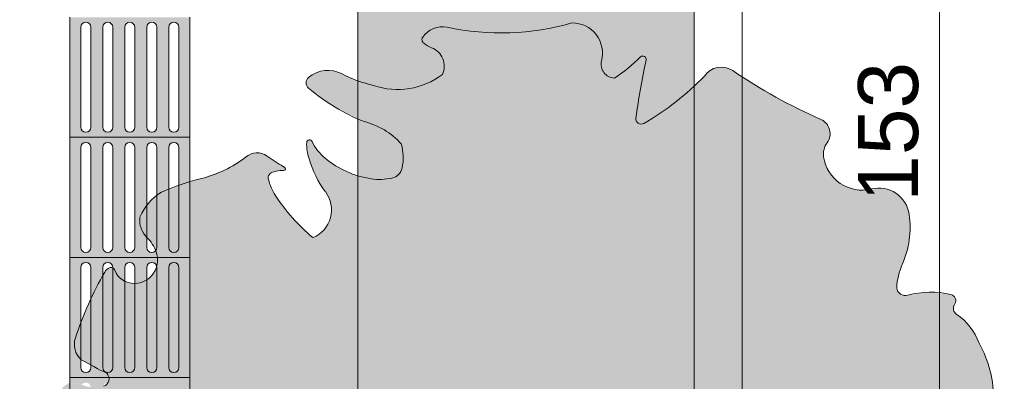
# Model space of a CAD drawing. Header units: metres. Extents: x -14.5 to 19.7, y -19.1 to 4.
# Tile 35 of 218: x 11.62 to 13.67, y -15.098 to -14.345. Entities that reach past the tile are written whole.
import ezdxf

# ---------------------------------------------------------------- set-up
doc = ezdxf.new("R2010")
doc.units = ezdxf.units.M
for name, color, linetype, lineweight in [('A-ANNO-DIMS', 7, 'Continuous', 9), ('A-ANNO-DIMS-50', 7, 'Continuous', 9), ('A-DETL-GENF', 7, 'Continuous', 5)]:
    doc.layers.add(name, color=color, linetype=linetype, lineweight=lineweight)
doc.layers.add('A-DETL', color=7, linetype='Continuous', lineweight=5, true_color=0x00a600)
doc.styles.add('Arial_5', font='arial.ttf', dxfattribs={"height": 0.125})
doc.dimstyles.new('Com_linha__ref__contínua__-_Cor_Vermelha_Arial_2_5mm', dxfattribs={"dimscale": 0.3048, "dimtxt": 0.127532, "dimasz": 0.328084, "dimexe": 0.246063, "dimexo": 0.246063, "dimgap": 0.024606, "dimtad": 1, "dimdec": 1, "dimlfac": 100, "dimrnd": 0.1, "dimdsep": 46, "dimtxsty": 'Arial_5', "dimblk1": 'OBLIQUE', "dimblk2": 'OBLIQUE', "dimsah": 1, "dimcen": 0.09, "dimdle": 0.246063, "dimazin": 0, "dimtfac": 1, "dimtdec": 4, "dimtix": 1, "dimtmove": 0, "dimatfit": 3, "dimfxl": 1, "dimtvp": 1, "dimtolj": 1, "dimtzin": 0, "dimarcsym": 2})

# ---------------------------------------------------------------- blocks, each defined once
blk = doc.blocks.new('DIMBLOCK72-DET_CALÇADA')
at = {"layer": 'A-ANNO-DIMS-50', "color": 242, "true_color": 0xbd2b2e}
for p, q in [((13.5357, -13.815), (13.4857, -13.765)), ((13.5357, -13.815), (11.1993, -13.815)), ((13.5357, -15.345), (13.5357, -13.815)), ((13.5357, -13.815), (13.5857, -13.865)), ((13.5357, -13.815), (13.6107, -13.815)), ((13.5357, -15.345), (13.4857, -15.295)), ((13.5357, -15.345), (12.6947, -15.345)), ((13.5357, -15.345), (13.5857, -15.395)), ((13.5357, -15.345), (13.6107, -15.345))]:
    blk.add_line(p, q, dxfattribs=at)
at = {"layer": 'A-ANNO-DIMS-50', "color": 0, "insert": (13.3659, -14.7243), "char_height": 0.125, "width": 0.346103, "attachment_point": 1, "rotation": 90, "line_spacing_factor": 0.941778, "style": 'Arial_5'}
blk.add_mtext('153', dxfattribs=at)
blk = doc.blocks.new('_Oblique')
at = {"color": 0, "linetype": 'ByBlock', "lineweight": -2}
blk.add_line((-0.5, -0.5), (0.5, 0.5), dxfattribs=at)

msp = doc.modelspace()

# ---------------------------------------------------------------- hatches: boundary and pattern name
at = {"layer": 'A-DETL-GENF', "true_color": 0xd2e2c2}
h = msp.add_hatch(color=254, dxfattribs=at)
h.paths.add_polyline_path([(12.3293, -18.1886), (13.0243, -18.1886), (13.0243, -16.0975), (12.9794, -16.0591), (12.9727, -16.056), (12.9681, -16.0547), (12.96, -16.0547), (12.954, -16.056), (12.9477, -16.0591), (12.9422, -16.0637), (12.938, -16.0694), (12.9353, -16.0759), (12.9343, -16.083), (12.9353, -16.0915), (12.9562, -16.173), (12.985, -16.2601), (12.9851, -16.2606), (12.985, -16.2673), (12.9824, -16.275), (12.9799, -16.2794), (12.9737, -16.285), (12.9676, -16.288), (12.9631, -16.2893), (12.9562, -16.2894), (12.95, -16.288), (12.9392, -16.2825), (12.9338, -16.2814), (12.9282, -16.2817), (12.923, -16.2835), (12.9184, -16.2865), (12.9024, -16.3046), (12.8876, -16.3146), (12.8705, -16.3208), (12.8523, -16.3225), (12.8217, -16.3289), (12.7874, -16.3334), (12.7189, -16.3334), (12.7123, -16.3322), (12.7037, -16.3284), (12.6961, -16.3228), (12.69, -16.3156), (12.6875, -16.3101), (12.6864, -16.3052), (12.6848, -16.3038), (12.6824, -16.3035), (12.6808, -16.3041), (12.6795, -16.3056), (12.6791, -16.308), (12.681, -16.3173), (12.6808, -16.3262), (12.6791, -16.3312), (12.6771, -16.3343), (12.6747, -16.3366), (12.6709, -16.3387), (12.6672, -16.3397), (12.663, -16.3397), (12.6574, -16.3386), (12.6469, -16.3382), (12.6348, -16.3361), (12.6187, -16.3303), (12.6044, -16.3209), (12.5926, -16.3084), (12.5841, -16.2935), (12.5793, -16.277), (12.5785, -16.2599), (12.5626, -16.2287), (12.5554, -16.2208), (12.5464, -16.2151), (12.5363, -16.2119), (12.5256, -16.2113), (12.5152, -16.2135), (12.5057, -16.2182), (12.4977, -16.2253), (12.4844, -16.2445), (12.4758, -16.2663), (12.472, -16.2828), (12.4634, -16.3002), (12.4592, -16.3028), (12.4543, -16.3033), (12.4497, -16.3015), (12.4464, -16.2979), (12.4221, -16.2445), (12.3982, -16.199), (12.3919, -16.1959), (12.385, -16.1944), (12.3779, -16.1949), (12.3712, -16.1971), (12.3653, -16.201), (12.3606, -16.2063), (12.3428, -16.2318), (12.3243, -16.2566), (12.3243, -18.1886)])
h.paths.add_polyline_path([(12.3736, -14.6776), (12.3951, -14.6748), (12.401, -14.6728), (12.4064, -14.6694), (12.4109, -14.6649), (12.4145, -14.6587), (12.4163, -14.6536), (12.4186, -14.6285), (12.4142, -14.6034), (12.392, -14.5832), (12.366, -14.5676), (12.3374, -14.5573), (12.3243, -14.5508), (12.3243, -14.6696), (12.352, -14.6763)])
h.paths.add_polyline_path([(12.9145, -14.5627), (12.9173, -14.5623), (12.9198, -14.5612), (12.9863, -14.5164), (13.0243, -14.4821), (13.0243, -12.2675), (12.3243, -12.2675), (12.3243, -14.4725), (12.3571, -14.4819), (12.3939, -14.4899), (12.4338, -14.4879), (12.4677, -14.4782), (12.5003, -14.4592), (12.5033, -14.4501), (12.5042, -14.4405), (12.5028, -14.431), (12.4992, -14.4221), (12.4936, -14.4143), (12.4863, -14.408), (12.4669, -14.3979), (12.4599, -14.3927), (12.4586, -14.3907), (12.4579, -14.3885), (12.4579, -14.3854), (12.4582, -14.3838), (12.4593, -14.3817), (12.4669, -14.3729), (12.4778, -14.3655), (12.4871, -14.3617), (12.5003, -14.3602), (12.5113, -14.3612), (12.5751, -14.3708), (12.6407, -14.3725), (12.706, -14.3662), (12.7701, -14.352), (12.7844, -14.3535), (12.798, -14.3582), (12.8105, -14.3662), (12.8203, -14.3762), (12.8278, -14.3885), (12.8324, -14.4022), (12.8337, -14.4165), (12.8307, -14.4381), (12.8324, -14.447), (12.8345, -14.4522), (12.8389, -14.4581), (12.8447, -14.4627), (12.8515, -14.4656), (12.8587, -14.4667), (12.8869, -14.4459), (12.9145, -14.4216), (12.9179, -14.4208), (12.9212, -14.4216), (12.9237, -14.424), (12.9247, -14.4273), (12.9246, -14.429), (12.9118, -14.4956), (12.9032, -14.5529), (12.9038, -14.5554), (12.9051, -14.5579), (12.9069, -14.5599), (12.9092, -14.5615), (12.9118, -14.5624)])
at = {"layer": 'A-DETL-GENF', "true_color": 0xffffff}
h = msp.add_hatch(color=7, dxfattribs=at)
h.paths.add_polyline_path([(11.7604, -14.59), (11.9743, -14.59), (11.9743, -14.34), (11.7243, -14.34), (11.7243, -14.59), (11.7577, -14.59)])
h.paths.add_polyline_path([(11.8952, -14.5796), (11.8925, -14.5793), (11.89, -14.5782), (11.8878, -14.5766), (11.8861, -14.5744), (11.8851, -14.5719), (11.8847, -14.5692), (11.8851, -14.3582), (11.8861, -14.3557), (11.8878, -14.3535), (11.89, -14.3519), (11.8925, -14.3508), (11.8952, -14.3505), (11.8979, -14.3508), (11.9004, -14.3519), (11.9025, -14.3535), (11.9042, -14.3557), (11.9052, -14.3582), (11.9056, -14.3609), (11.9052, -14.5719), (11.9042, -14.5744), (11.9025, -14.5766), (11.9004, -14.5782), (11.8979, -14.5793)])
h.paths.add_polyline_path([(11.8493, -14.5796), (11.8466, -14.5793), (11.8441, -14.5782), (11.842, -14.5766), (11.8403, -14.5744), (11.8393, -14.5719), (11.8389, -14.5692), (11.8393, -14.3582), (11.8403, -14.3557), (11.842, -14.3535), (11.8441, -14.3519), (11.8466, -14.3508), (11.8511, -14.3507), (11.852, -14.3508), (11.8545, -14.3519), (11.8567, -14.3535), (11.8584, -14.3557), (11.8594, -14.3582), (11.8597, -14.3609), (11.8594, -14.5719), (11.8584, -14.5744), (11.8567, -14.5766), (11.8545, -14.5782), (11.852, -14.5793)])
h.paths.add_polyline_path([(11.941, -14.5796), (11.9383, -14.5793), (11.9358, -14.5782), (11.9336, -14.5766), (11.932, -14.5744), (11.9309, -14.5719), (11.9306, -14.5692), (11.9309, -14.3582), (11.932, -14.3557), (11.9336, -14.3535), (11.9358, -14.3519), (11.9391, -14.3507), (11.941, -14.3505), (11.9437, -14.3508), (11.9462, -14.3519), (11.9484, -14.3535), (11.95, -14.3557), (11.9511, -14.3582), (11.9514, -14.3609), (11.9509, -14.5723), (11.95, -14.5744), (11.9484, -14.5766), (11.9462, -14.5782), (11.9437, -14.5793)])
h.paths.add_polyline_path([(11.7577, -14.5796), (11.755, -14.5793), (11.7525, -14.5782), (11.7503, -14.5766), (11.7486, -14.5744), (11.7476, -14.5719), (11.7472, -14.5692), (11.7476, -14.3582), (11.7486, -14.3557), (11.7503, -14.3535), (11.7525, -14.3519), (11.755, -14.3508), (11.7577, -14.3505), (11.7604, -14.3508), (11.7629, -14.3519), (11.765, -14.3535), (11.7667, -14.3557), (11.7677, -14.3582), (11.7681, -14.3609), (11.7677, -14.5719), (11.7667, -14.5744), (11.765, -14.5766), (11.7629, -14.5782), (11.7604, -14.5793)])
h.paths.add_polyline_path([(11.8035, -14.5796), (11.8008, -14.5793), (11.7983, -14.5782), (11.7955, -14.5757), (11.7945, -14.5744), (11.7934, -14.5719), (11.7931, -14.5692), (11.7934, -14.3582), (11.7955, -14.3544), (11.7961, -14.3535), (11.7983, -14.3519), (11.8008, -14.3508), (11.8035, -14.3505), (11.8062, -14.3508), (11.8087, -14.3519), (11.8109, -14.3535), (11.8125, -14.3557), (11.8136, -14.3582), (11.8139, -14.3609), (11.8136, -14.5719), (11.8125, -14.5744), (11.8109, -14.5766), (11.8087, -14.5782), (11.8062, -14.5793)])
at = {"layer": 'A-DETL-GENF', "true_color": 0x94ab99}
msp.add_hatch(color=253, dxfattribs=at).paths.add_polyline_path([(12.6631, -16.3397), (12.6672, -16.3397), (12.6719, -16.3382), (12.6752, -16.3361), (12.6776, -16.3337), (12.6801, -16.3288), (12.6808, -16.3262), (12.6808, -16.3161), (12.6793, -16.3062), (12.6801, -16.3047), (12.6818, -16.3036), (12.6838, -16.3035), (12.6857, -16.3044), (12.6868, -16.3061), (12.6885, -16.313), (12.69, -16.3156), (12.6961, -16.3228), (12.7037, -16.3284), (12.7123, -16.3322), (12.7216, -16.3339), (12.7907, -16.3328), (12.8523, -16.3225), (12.8705, -16.3208), (12.8876, -16.3146), (12.9027, -16.3044), (12.9184, -16.2865), (12.923, -16.2835), (12.9282, -16.2817), (12.9354, -16.2817), (12.9412, -16.2835), (12.95, -16.288), (12.9565, -16.2895), (12.9631, -16.2893), (12.971, -16.2865), (12.9767, -16.2825), (12.9803, -16.2785), (12.9836, -16.2723), (12.985, -16.2673), (12.985, -16.2601), (12.9836, -16.2542), (12.9562, -16.173), (12.935, -16.09), (12.9343, -16.083), (12.9356, -16.0752), (12.938, -16.0694), (12.9422, -16.0637), (12.9477, -16.0591), (12.9553, -16.0557), (12.961, -16.0545), (12.9681, -16.0547), (12.9749, -16.0566), (12.9819, -16.0607), (13.0243, -16.0975), (13.0243, -14.4821), (12.9863, -14.5164), (12.9173, -14.5623), (12.9145, -14.5627), (12.9118, -14.5624), (12.9092, -14.5615), (12.9069, -14.5599), (12.9051, -14.5579), (12.9038, -14.5554), (12.9032, -14.5528), (12.9038, -14.5462), (12.9131, -14.4879), (12.9246, -14.4265), (12.9237, -14.424), (12.9212, -14.4216), (12.9179, -14.4208), (12.9145, -14.4216), (12.9128, -14.423), (12.8869, -14.4459), (12.8587, -14.4667), (12.8515, -14.4656), (12.8447, -14.4627), (12.8389, -14.4581), (12.8337, -14.4502), (12.8317, -14.4451), (12.8307, -14.4381), (12.8337, -14.4165), (12.8317, -14.4), (12.8278, -14.3885), (12.8203, -14.3762), (12.8102, -14.3659), (12.798, -14.3582), (12.7844, -14.3535), (12.7701, -14.352), (12.706, -14.3662), (12.6407, -14.3725), (12.5751, -14.3708), (12.5003, -14.3602), (12.4986, -14.36), (12.4863, -14.362), (12.4763, -14.3661), (12.4669, -14.3729), (12.4593, -14.3817), (12.4579, -14.3854), (12.4577, -14.3861), (12.4579, -14.3885), (12.4593, -14.3917), (12.4599, -14.3927), (12.4617, -14.3943), (12.4694, -14.3996), (12.4863, -14.408), (12.4944, -14.4153), (12.4992, -14.4221), (12.5028, -14.431), (12.5042, -14.4405), (12.5026, -14.4522), (12.5003, -14.4592), (12.4677, -14.4782), (12.4315, -14.4886), (12.392, -14.4895), (12.3571, -14.4819), (12.3243, -14.4725), (12.3243, -14.5508), (12.3374, -14.5573), (12.366, -14.5676), (12.3939, -14.5849), (12.4145, -14.6036), (12.4186, -14.6285), (12.4163, -14.6536), (12.4142, -14.6596), (12.4109, -14.6649), (12.4064, -14.6694), (12.4004, -14.673), (12.3951, -14.6748), (12.3736, -14.6776), (12.352, -14.6763), (12.3243, -14.6696), (12.3243, -16.2563), (12.3428, -16.2318), (12.3606, -16.2063), (12.3653, -16.201), (12.3712, -16.1971), (12.3779, -16.1949), (12.385, -16.1944), (12.3919, -16.1959), (12.3982, -16.199), (12.4238, -16.2477), (12.4479, -16.2999), (12.4519, -16.3027), (12.4568, -16.3033), (12.4614, -16.3017), (12.4649, -16.2982), (12.472, -16.2828), (12.4758, -16.2663), (12.4844, -16.2445), (12.4977, -16.2253), (12.5057, -16.2182), (12.5152, -16.2135), (12.5256, -16.2113), (12.5363, -16.2119), (12.5464, -16.2151), (12.5554, -16.2208), (12.5626, -16.2287), (12.5785, -16.2599), (12.5793, -16.277), (12.5841, -16.2935), (12.5926, -16.3084), (12.6044, -16.3209), (12.6187, -16.3303), (12.6348, -16.3361), (12.6492, -16.3383), (12.6591, -16.3387), (12.663, -16.3397)])
h = msp.add_hatch(color=253, dxfattribs=at)
h.paths.add_polyline_path([(12.3172, -16.2596), (12.321, -16.259), (12.3241, -16.2566), (12.3243, -16.2563), (12.3243, -14.6696), (12.3176, -14.6679), (12.2853, -14.6536), (12.2561, -14.6336), (12.2405, -14.6177), (12.227, -14.5965), (12.2245, -14.5954), (12.2214, -14.5958), (12.2185, -14.5982), (12.2177, -14.6008), (12.2185, -14.618), (12.223, -14.6345), (12.238, -14.673), (12.2646, -14.7172), (12.2687, -14.733), (12.2687, -14.7493), (12.2645, -14.765), (12.2564, -14.7791), (12.2449, -14.7907), (12.2308, -14.7989), (12.1884, -14.7576), (12.1523, -14.7107), (12.1437, -14.6947), (12.1376, -14.675), (12.1381, -14.6706), (12.1382, -14.6702), (12.1395, -14.668), (12.1437, -14.6642), (12.1458, -14.6629), (12.1546, -14.6605), (12.1582, -14.6597), (12.1711, -14.6587), (12.1733, -14.6578), (12.1737, -14.6564), (12.1733, -14.6548), (12.1711, -14.6523), (12.1669, -14.6495), (12.1423, -14.6337), (12.1314, -14.6268), (12.1284, -14.6252), (12.1207, -14.6229), (12.1126, -14.6225), (12.1047, -14.6238), (12.0972, -14.6268), (12.0906, -14.6315), (12.0467, -14.6583), (11.9984, -14.6758), (11.9514, -14.6903), (11.9152, -14.7045), (11.8961, -14.7191), (11.8815, -14.7358), (11.8703, -14.7561), (11.8702, -14.7677), (11.8727, -14.779), (11.8777, -14.7895), (11.8967, -14.8134), (11.9046, -14.8302), (11.9068, -14.84), (11.9066, -14.8522), (11.9041, -14.8623), (11.8988, -14.8727), (11.8899, -14.8823), (11.8811, -14.8885), (11.8709, -14.8926), (11.8584, -14.8942), (11.847, -14.8926), (11.8387, -14.8896), (11.8299, -14.8837), (11.8228, -14.8757), (11.8158, -14.8633), (11.8125, -14.8614), (11.8108, -14.861), (11.8061, -14.8622), (11.8012, -14.8654), (11.7997, -14.8667), (11.797, -14.8704), (11.7633, -14.9375), (11.736, -15.0074), (11.734, -15.0172), (11.7343, -15.0272), (11.7368, -15.0368), (11.7416, -15.0456), (11.7486, -15.0533), (11.7973, -15.0792), (11.8012, -15.0812), (11.8041, -15.0851), (11.8057, -15.09), (11.8061, -15.0924), (11.8055, -15.0968), (11.8031, -15.1019), (11.8008, -15.1044), (11.7983, -15.1064), (11.7931, -15.1083), (11.7777, -15.1107), (11.7596, -15.1088), (11.7366, -15.1012), (11.7301, -15.1008), (11.7233, -15.102), (11.7167, -15.1049), (11.7109, -15.1095), (11.7065, -15.1153), (11.7036, -15.122), (11.6854, -15.2037), (11.6766, -15.2869), (11.6775, -15.3706), (11.6794, -15.3746), (11.6835, -15.3789), (11.6859, -15.3805), (11.6901, -15.382), (11.6945, -15.3824), (11.699, -15.3816), (11.7077, -15.3777), (11.7141, -15.3768), (11.7189, -15.3773), (11.7243, -15.3794), (11.7278, -15.3816), (11.7278, -15.3903), (11.7265, -15.3972), (11.7234, -15.4045), (11.7189, -15.4109), (11.7, -15.4289), (11.6904, -15.4443), (11.6848, -15.4616), (11.6835, -15.4797), (11.7155, -15.608), (11.7538, -15.7249), (11.7568, -15.7305), (11.761, -15.7353), (11.7681, -15.7395), (11.7745, -15.7412), (11.7787, -15.7416), (11.8139, -15.7402), (11.8509, -15.7412), (11.8938, -15.7496), (11.9348, -15.7649), (11.9487, -15.7736), (11.96, -15.7854), (11.9682, -15.7996), (11.9727, -15.8153), (11.9729, -15.8338), (11.97, -15.8477), (11.9573, -15.8757), (11.9414, -15.8993), (11.9095, -15.9323), (11.9004, -15.9458), (11.8992, -15.9542), (11.8998, -15.9626), (11.9021, -15.9708), (11.9101, -15.9853), (11.9215, -15.9974), (11.9291, -16.0017), (11.9332, -16.0031), (11.9414, -16.0034), (11.9523, -16.0017), (11.9601, -16.0027), (11.9658, -16.0049), (11.97, -16.0074), (11.9794, -16.0166), (11.9864, -16.028), (11.9906, -16.0407), (11.9922, -16.0612), (11.9951, -16.0692), (11.9983, -16.0744), (12.0034, -16.0796), (12.068, -16.1332), (12.1384, -16.1839), (12.1437, -16.1884), (12.1508, -16.192), (12.1587, -16.1938), (12.1667, -16.1937), (12.1745, -16.1917), (12.1912, -16.1831), (12.2045, -16.1737), (12.2236, -16.1649), (12.2442, -16.1606), (12.2652, -16.161), (12.2856, -16.166), (12.3045, -16.1754), (12.3085, -16.2135), (12.3101, -16.2537), (12.312, -16.2571), (12.3135, -16.2584), (12.3169, -16.2595)])
h.paths.add_polyline_path([(13.1287, -16.2199), (13.1388, -16.2196), (13.1485, -16.2168), (13.1931, -16.1936), (13.2343, -16.1647), (13.2713, -16.1307), (13.3464, -16.0695), (13.4151, -16.0013), (13.4769, -15.9267), (13.531, -15.8464), (13.5771, -15.7612), (13.6146, -15.6719), (13.6432, -15.5794), (13.6446, -15.5727), (13.6452, -15.5667), (13.6446, -15.5517), (13.6407, -15.5372), (13.6309, -15.5183), (13.6294, -15.5122), (13.6294, -15.5053), (13.6306, -15.4997), (13.6333, -15.4939), (13.6359, -15.4906), (13.6393, -15.488), (13.6452, -15.4858), (13.6519, -15.4846), (13.6561, -15.4827), (13.6607, -15.4784), (13.6623, -15.4762), (13.6641, -15.4719), (13.6648, -15.4674), (13.6667, -15.435), (13.6705, -15.4027), (13.6705, -15.3925), (13.6689, -15.385), (13.6651, -15.3768), (13.6596, -15.3698), (13.6525, -15.3642), (13.6061, -15.3325), (13.5609, -15.2943), (13.5592, -15.2897), (13.559, -15.2887), (13.5596, -15.2846), (13.5609, -15.2818), (13.5618, -15.2804), (13.564, -15.2784), (13.5666, -15.277), (13.5859, -15.2716), (13.6146, -15.2682), (13.6294, -15.266), (13.6507, -15.2582), (13.6575, -15.2537), (13.6629, -15.2477), (13.6667, -15.2406), (13.6687, -15.2327), (13.6687, -15.2246), (13.6667, -15.2168), (13.6628, -15.2097), (13.6566, -15.2029), (13.6451, -15.195), (13.6419, -15.1912), (13.6397, -15.1869), (13.6387, -15.1821), (13.639, -15.1772), (13.6462, -15.1537), (13.648, -15.1395), (13.6454, -15.0974), (13.6352, -15.0565), (13.6178, -15.0182), (13.6067, -14.9954), (13.5909, -14.9753), (13.5685, -14.9563), (13.5658, -14.9516), (13.5648, -14.9489), (13.5648, -14.9435), (13.5662, -14.9391), (13.5686, -14.9341), (13.5693, -14.9311), (13.5686, -14.9259), (13.5673, -14.923), (13.5654, -14.9207), (13.563, -14.9188), (13.56, -14.9175), (13.559, -14.9172), (13.5142, -14.9124), (13.4649, -14.9194), (13.4605, -14.919), (13.4563, -14.9175), (13.4526, -14.915), (13.4497, -14.9116), (13.4476, -14.9077), (13.4465, -14.9034), (13.4498, -14.8785), (13.4692, -14.8206), (13.474, -14.7861), (13.4724, -14.7507), (13.4685, -14.7359), (13.4612, -14.7225), (13.4497, -14.7104), (13.4382, -14.7027), (13.4239, -14.6974), (13.4088, -14.6957), (13.3745, -14.7), (13.3553, -14.6978), (13.3373, -14.6911), (13.3213, -14.6803), (13.3083, -14.666), (13.2991, -14.6491), (13.2941, -14.6305), (13.2946, -14.618), (13.2965, -14.6103), (13.3053, -14.5942), (13.3073, -14.5863), (13.3072, -14.5781), (13.3051, -14.5702), (13.3003, -14.5623), (13.2941, -14.5565), (13.2884, -14.5531), (13.1944, -14.5062), (13.0988, -14.4483), (13.0949, -14.4463), (13.084, -14.4441), (13.073, -14.4448), (13.0625, -14.4483), (13.0532, -14.4544), (13.0459, -14.4627), (13.0243, -14.4821), (13.0243, -16.0975), (13.0269, -16.0997), (13.0658, -16.146), (13.1024, -16.2064), (13.1099, -16.2131), (13.1189, -16.2177)])
h.paths.add_polyline_path([(12.3243, -14.5508), (12.3243, -14.4725), (12.3233, -14.4723), (12.2913, -14.4579), (12.2767, -14.4524), (12.2628, -14.4506), (12.248, -14.4521), (12.234, -14.4571), (12.2217, -14.4653), (12.2192, -14.4679), (12.2174, -14.4711), (12.2165, -14.4747), (12.2165, -14.4783), (12.2174, -14.4819), (12.2192, -14.4851), (12.2231, -14.4888), (12.2775, -14.5275), (12.3233, -14.5503)])
at = {"layer": 'A-DETL-GENF', "true_color": 0xffffff}
h = msp.add_hatch(color=7, dxfattribs=at)
h.paths.add_polyline_path([(11.7629, -14.84), (11.9068, -14.84), (11.9068, -14.8393), (11.903, -14.8259), (11.9025, -14.8266), (11.9004, -14.8282), (11.8979, -14.8293), (11.8952, -14.8296), (11.8925, -14.8293), (11.89, -14.8282), (11.8878, -14.8266), (11.8861, -14.8244), (11.8851, -14.8219), (11.8847, -14.8192), (11.8847, -14.7983), (11.8777, -14.7895), (11.8727, -14.779), (11.8702, -14.7655), (11.8703, -14.7561), (11.8815, -14.7358), (11.8847, -14.7321), (11.8851, -14.6082), (11.8861, -14.6057), (11.8878, -14.6035), (11.89, -14.6019), (11.8925, -14.6008), (11.8952, -14.6005), (11.8979, -14.6008), (11.9004, -14.6019), (11.9025, -14.6035), (11.9042, -14.6057), (11.9052, -14.6082), (11.9056, -14.6109), (11.9056, -14.7117), (11.9152, -14.7045), (11.9306, -14.6984), (11.9309, -14.6082), (11.932, -14.6057), (11.9336, -14.6035), (11.9358, -14.6019), (11.9391, -14.6007), (11.941, -14.6005), (11.9437, -14.6008), (11.9462, -14.6019), (11.9484, -14.6035), (11.95, -14.6057), (11.9511, -14.6082), (11.9514, -14.6109), (11.9514, -14.6903), (11.9591, -14.6875), (11.9743, -14.683), (11.9743, -14.59), (11.7243, -14.59), (11.7243, -14.84), (11.7604, -14.84)])
h.paths.add_polyline_path([(11.7577, -14.8296), (11.755, -14.8293), (11.7525, -14.8282), (11.7503, -14.8266), (11.7486, -14.8244), (11.7476, -14.8219), (11.7472, -14.8192), (11.7476, -14.6082), (11.7486, -14.6057), (11.7503, -14.6035), (11.7525, -14.6019), (11.755, -14.6008), (11.7577, -14.6005), (11.7604, -14.6008), (11.7629, -14.6019), (11.765, -14.6035), (11.7667, -14.6057), (11.7677, -14.6082), (11.7681, -14.6109), (11.7677, -14.8219), (11.7667, -14.8244), (11.765, -14.8266), (11.7629, -14.8282), (11.7604, -14.8293)])
h.paths.add_polyline_path([(11.8493, -14.8296), (11.8466, -14.8293), (11.8441, -14.8282), (11.842, -14.8266), (11.8403, -14.8244), (11.8393, -14.8219), (11.8389, -14.8192), (11.8393, -14.6082), (11.8403, -14.6057), (11.842, -14.6035), (11.8441, -14.6019), (11.8466, -14.6008), (11.8493, -14.6005), (11.852, -14.6008), (11.8545, -14.6019), (11.8567, -14.6035), (11.8584, -14.6057), (11.8594, -14.6082), (11.8597, -14.6109), (11.8594, -14.8219), (11.8584, -14.8244), (11.8567, -14.8266), (11.8545, -14.8282), (11.852, -14.8293)])
h.paths.add_polyline_path([(11.8035, -14.8296), (11.8008, -14.8293), (11.7983, -14.8282), (11.7955, -14.8257), (11.7945, -14.8244), (11.7934, -14.8219), (11.7931, -14.8192), (11.7934, -14.6082), (11.7955, -14.6044), (11.7961, -14.6035), (11.7983, -14.6019), (11.8008, -14.6008), (11.8035, -14.6005), (11.8062, -14.6008), (11.8087, -14.6019), (11.8109, -14.6035), (11.8125, -14.6057), (11.8136, -14.6082), (11.8139, -14.6109), (11.8136, -14.8219), (11.8125, -14.8244), (11.8109, -14.8266), (11.8087, -14.8282), (11.8062, -14.8293)])
for points in [[(11.7577, -15.09), (11.8057, -15.09), (11.8055, -15.0883), (11.803, -15.0835), (11.8008, -15.081), (11.7681, -15.0639), (11.7677, -15.0719), (11.7667, -15.0744), (11.7633, -15.0779), (11.7629, -15.0782), (11.7604, -15.0793), (11.7577, -15.0796), (11.755, -15.0793), (11.7525, -15.0782), (11.7503, -15.0766), (11.7486, -15.0744), (11.7476, -15.0719), (11.7472, -15.0674), (11.7472, -15.0519), (11.7416, -15.0456), (11.7368, -15.0368), (11.7343, -15.0272), (11.7343, -15.0159), (11.7368, -15.0054), (11.7472, -14.9787), (11.7477, -14.858), (11.7486, -14.8557), (11.7503, -14.8535), (11.7525, -14.8519), (11.755, -14.8508), (11.7577, -14.8505), (11.7604, -14.8508), (11.7629, -14.8519), (11.765, -14.8535), (11.7667, -14.8557), (11.7677, -14.8582), (11.7681, -14.8609), (11.7681, -14.928), (11.7931, -14.8783), (11.7935, -14.858), (11.7955, -14.8544), (11.7961, -14.8535), (11.7983, -14.8519), (11.8008, -14.8508), (11.8035, -14.8505), (11.8062, -14.8508), (11.8087, -14.8519), (11.8109, -14.8535), (11.8125, -14.8557), (11.8136, -14.8582), (11.8144, -14.8621), (11.8161, -14.8637), (11.82, -14.8704), (11.8228, -14.8757), (11.8299, -14.8837), (11.8389, -14.8896), (11.8393, -14.858), (11.8403, -14.8557), (11.842, -14.8535), (11.8441, -14.8519), (11.8466, -14.8508), (11.8493, -14.8505), (11.852, -14.8508), (11.8545, -14.8519), (11.8567, -14.8535), (11.8584, -14.8557), (11.8594, -14.8582), (11.8597, -14.8609), (11.8597, -14.8942), (11.8709, -14.8926), (11.8817, -14.8883), (11.8847, -14.8861), (11.8852, -14.858), (11.8861, -14.8557), (11.8878, -14.8535), (11.89, -14.8519), (11.8925, -14.8508), (11.8952, -14.8505), (11.8979, -14.8508), (11.9004, -14.8519), (11.9032, -14.8544), (11.9042, -14.8557), (11.9051, -14.858), (11.9068, -14.8489), (11.9068, -14.84), (11.7243, -14.84), (11.7243, -15.09), (11.755, -15.09)], [(11.7777, -15.1107), (11.7935, -15.1081), (11.7955, -15.1044), (11.7961, -15.1035), (11.7983, -15.1019), (11.8025, -15.1006), (11.8041, -15.1004), (11.8056, -15.0966), (11.8061, -15.0924), (11.8055, -15.09), (11.7243, -15.09), (11.7243, -15.1018), (11.7314, -15.1008), (11.7396, -15.1019), (11.749, -15.1052), (11.7503, -15.1035), (11.7525, -15.1019), (11.755, -15.1008), (11.7596, -15.1007), (11.7604, -15.1008), (11.7629, -15.1019), (11.7653, -15.1038), (11.767, -15.1064), (11.7681, -15.1099), (11.7731, -15.1103)]]:
    msp.add_hatch(color=7, dxfattribs=at).paths.add_polyline_path(points)

# ---------------------------------------------------------------- linework, layer by layer
at = {"layer": 'A-DETL', "color": 9, "true_color": 0xc0c0c0}
for p, q in [((12.3243, -12.2675), (12.3243, -18.1886)), ((13.0243, -18.1886), (13.0243, -12.2675)), ((13.1243, -18.1886), (13.1243, -12.2675))]:
    msp.add_line(p, q, dxfattribs=at)
at = {"layer": 'A-DETL', "color": 8, "true_color": 0x808080}
for p, q in [((11.7243, -14.34), (11.7243, -14.59)), ((11.9743, -14.59), (11.9743, -14.34)), ((11.7472, -14.5692), (11.7472, -14.3609)), ((11.7681, -14.3609), (11.7681, -14.5692)), ((11.7931, -14.5692), (11.7931, -14.3609)), ((11.8139, -14.3609), (11.8139, -14.5692)), ((11.8389, -14.5692), (11.8389, -14.3609)), ((11.8597, -14.3609), (11.8597, -14.5692)), ((11.8847, -14.5692), (11.8847, -14.3609)), ((11.9056, -14.3609), (11.9056, -14.5692)), ((11.9306, -14.5692), (11.9306, -14.3609)), ((11.9514, -14.3609), (11.9514, -14.5692)), ((11.9743, -14.59), (11.7243, -14.59)), ((11.7243, -14.59), (11.7243, -14.84)), ((11.9743, -14.84), (11.9743, -14.59)), ((11.7472, -14.8192), (11.7472, -14.6109)), ((11.7681, -14.6109), (11.7681, -14.8192)), ((11.7931, -14.8192), (11.7931, -14.6109)), ((11.8139, -14.6109), (11.8139, -14.8192)), ((11.8389, -14.8192), (11.8389, -14.6109)), ((11.8597, -14.6109), (11.8597, -14.8192)), ((11.8847, -14.8192), (11.8847, -14.6109)), ((11.9056, -14.6109), (11.9056, -14.8192)), ((11.9306, -14.8192), (11.9306, -14.6109)), ((11.9514, -14.6109), (11.9514, -14.8192)), ((11.9743, -14.84), (11.7243, -14.84)), ((11.7243, -14.84), (11.7243, -15.09)), ((11.9743, -15.09), (11.9743, -14.84)), ((11.7472, -15.0692), (11.7472, -14.8609)), ((11.7681, -14.8609), (11.7681, -15.0692)), ((11.7931, -15.0692), (11.7931, -14.8609)), ((11.8139, -14.8609), (11.8139, -15.0692)), ((11.8389, -15.0692), (11.8389, -14.8609)), ((11.8597, -14.8609), (11.8597, -15.0692)), ((11.8847, -15.0692), (11.8847, -14.8609)), ((11.9056, -14.8609), (11.9056, -15.0692)), ((11.9306, -15.0692), (11.9306, -14.8609)), ((11.9514, -14.8609), (11.9514, -15.0692)), ((11.9743, -15.09), (11.7243, -15.09)), ((11.7243, -15.09), (11.7243, -15.34)), ((11.9743, -15.34), (11.9743, -15.09))]:
    msp.add_line(p, q, dxfattribs=at)
for centre, start, end in [((11.7577, -14.3609), 0, 180), ((11.8035, -14.3609), 0, 180), ((11.8493, -14.3609), 0, 180), ((11.8952, -14.3609), 0, 180), ((11.941, -14.3609), 0, 180), ((11.7577, -14.5692), 180, 0), ((11.8035, -14.5692), 180, 0), ((11.8493, -14.5692), 180, 0), ((11.8952, -14.5692), 180, 0), ((11.941, -14.5692), 180, 0), ((11.7577, -14.6109), 0, 180), ((11.8035, -14.6109), 0, 180), ((11.8493, -14.6109), 0, 180), ((11.8952, -14.6109), 0, 180), ((11.941, -14.6109), 0, 180), ((11.7577, -14.8192), 180, 0), ((11.8035, -14.8192), 180, 0), ((11.8493, -14.8192), 180, 0), ((11.8952, -14.8192), 180, 0), ((11.941, -14.8192), 180, 0), ((11.7577, -14.8609), 0, 180), ((11.8035, -14.8609), 0, 180), ((11.8493, -14.8609), 0, 180), ((11.8952, -14.8609), 0, 180), ((11.941, -14.8609), 0, 180), ((11.7577, -15.0692), 180, 0), ((11.8035, -15.0692), 180, 0), ((11.8493, -15.0692), 180, 0), ((11.8952, -15.0692), 180, 0), ((11.941, -15.0692), 180, 0)]:
    msp.add_arc(centre, 0.0104, start, end, dxfattribs=at)
at = {"layer": 'A-DETL', "color": 9, "true_color": 0xc0c0c0}
for centre, radius, start, end in [((12.622, -13.8354), 0.5374, 258, 286), ((12.7707, -14.415), 0.063, 345.454, 90.546), ((12.5, -14.4092), 0.0492, 78, 146), ((12.4668, -14.3867), 0.00908, 146, 236), ((12.4976, -14.3506), 0.0566, 230.5483, 249.4517), ((12.4635, -14.4417), 0.0407, 334.5483, 69.4517), ((12.8595, -14.438), 0.0287, 165.454, 268.546), ((12.6374, -14.1378), 0.3965, 303.9355, 314.0645), ((14.5923, -14.7855), 1.7054, 167.9355, 172.0645), ((12.9179, -14.4276), 0.00682, 347.9355, 134.0645), ((12.2619, -14.5129), 0.0623, 61.8343, 130.1657), ((13.0811, -14.4864), 0.0424, 56, 146), ((13.7785, -13.4525), 1.2047, 236, 246), ((12.2312, -14.4765), 0.0147, 130.1657, 229.8343), ((12.4076, -14.2407), 0.2464, 241.8343, 258.1657), ((12.4076, -14.3375), 0.153, 250.7101, 307.2899), ((12.6352, -14.067), 0.5703, 299.9355, 316.0645), ((12.495, -14.1639), 0.4238, 229.8343, 248.1657), ((12.2994, -14.7079), 0.1553, 42.1548, 75.8452), ((12.9142, -14.5515), 0.0111, 172.0645, 299.9355), ((13.2754, -14.5824), 0.0322, 324, 66), ((12.2235, -14.6012), 0.00584, 25.4302, 176.5698), ((12.3208, -14.5549), 0.1019, 205.4302, 230.5698), ((12.2967, -14.6056), 0.0791, 176.5698, 201.4302), ((12.3193, -14.632), 0.0994, 347.4302, 16.5698), ((13.3338, -14.6249), 0.04, 144, 188), ((11.9357, -14.4276), 0.256, 284.1813, 307.2222), ((12.1145, -14.6587), 0.0363, 54.6388, 131.3612), ((12.4164, -14.2332), 0.4854, 234.6388, 239.3612), ((12.413, -14.5843), 0.1965, 194.8061, 217.1939), ((12.3814, -14.4812), 0.1973, 230.5698, 261.4302), ((13.3741, -14.6192), 0.0807, 188, 284), ((12.165, -14.7082), 0.049, 87.8167, 108.1833), ((12.1674, -14.6449), 0.0144, 267.8167, 294.1833), ((12.1612, -14.6641), 0.0154, 40.6388, 59.3612), ((12.1703, -14.6563), 0.00343, 331.3612, 40.6388), ((12.389, -14.6475), 0.028, 282.5698, 347.4302), ((12.1268, -15.1839), 0.5241, 104.1813, 113.8187), ((12.1474, -14.6739), 0.00985, 143.1875, 200.8125), ((12.2349, -14.656), 0.0991, 192.4985, 213.5015), ((12.1528, -14.678), 0.0167, 100.8125, 143.1875), ((12.3695, -14.5603), 0.1174, 261.4302, 282.5698), ((13.4091, -14.7596), 0.0639, 8, 104), ((11.9722, -14.7993), 0.1106, 121.0062, 156.9938), ((12.498, -14.4818), 0.4147, 213.5015, 229.8752), ((12.2065, -14.741), 0.0628, 292.8061, 37.1939), ((11.9205, -14.7626), 0.0506, 172.5731, 225.4269), ((13.2838, -14.7772), 0.1905, 336, 8), ((11.8279, -14.8565), 0.0813, 20.5731, 45.4269), ((11.8581, -14.8452), 0.0491, 271.4269, 20.5731), ((11.8146, -14.8803), 0.0201, 111.4269, 150.5731), ((11.8102, -14.8692), 0.00818, 20.5731, 111.4269), ((13.5775, -14.908), 0.131, 156, 178), ((12.4877, -15.26), 0.793, 150.5731, 161.4269), ((11.8582, -14.8512), 0.0431, 200.5731, 271.4269), ((13.4646, -14.9013), 0.0182, 186.7236, 285.2764), ((13.5174, -15.0948), 0.1825, 76.7236, 105.2764), ((13.5564, -14.9299), 0.013, 327.2764, 76.7236), ((13.5805, -14.9458), 0.016, 146, 236), ((13.5037, -15.0597), 0.1214, 20, 56), ((11.7765, -15.021), 0.0427, 161.4269, 228.5731), ((13.4165, -15.1328), 0.2316, 358.3462, 29.6538), ((12.3927, -13.905), 1.3165, 240.6943, 243.3057), ((11.7901, -15.0927), 0.016, 286.1046, 45.8954)]:
    msp.add_arc(centre, radius, start, end, dxfattribs=at)

# ---------------------------------------------------------------- dimensions: what is measured, and where the dimension line sits
at = {"layer": 'A-ANNO-DIMS', "color": 242, "true_color": 0xbd2b2e}
dim = msp.add_linear_dim(base=(13.5357, -13.815), p1=(12.6197, -15.345), p2=(11.1243, -13.815), angle=90, dimstyle='Com_linha__ref__contínua__-_Cor_Vermelha_Arial_2_5mm', override={"dimpost": '<>', "dimfxl": 2.139369}, dxfattribs=at)
dim.commit()
dim.dimension.update_dxf_attribs({"geometry": 'DIMBLOCK72-DET_CALÇADA', "text_midpoint": (13.4644, -14.58)})

doc.saveas('drawing.dxf')
